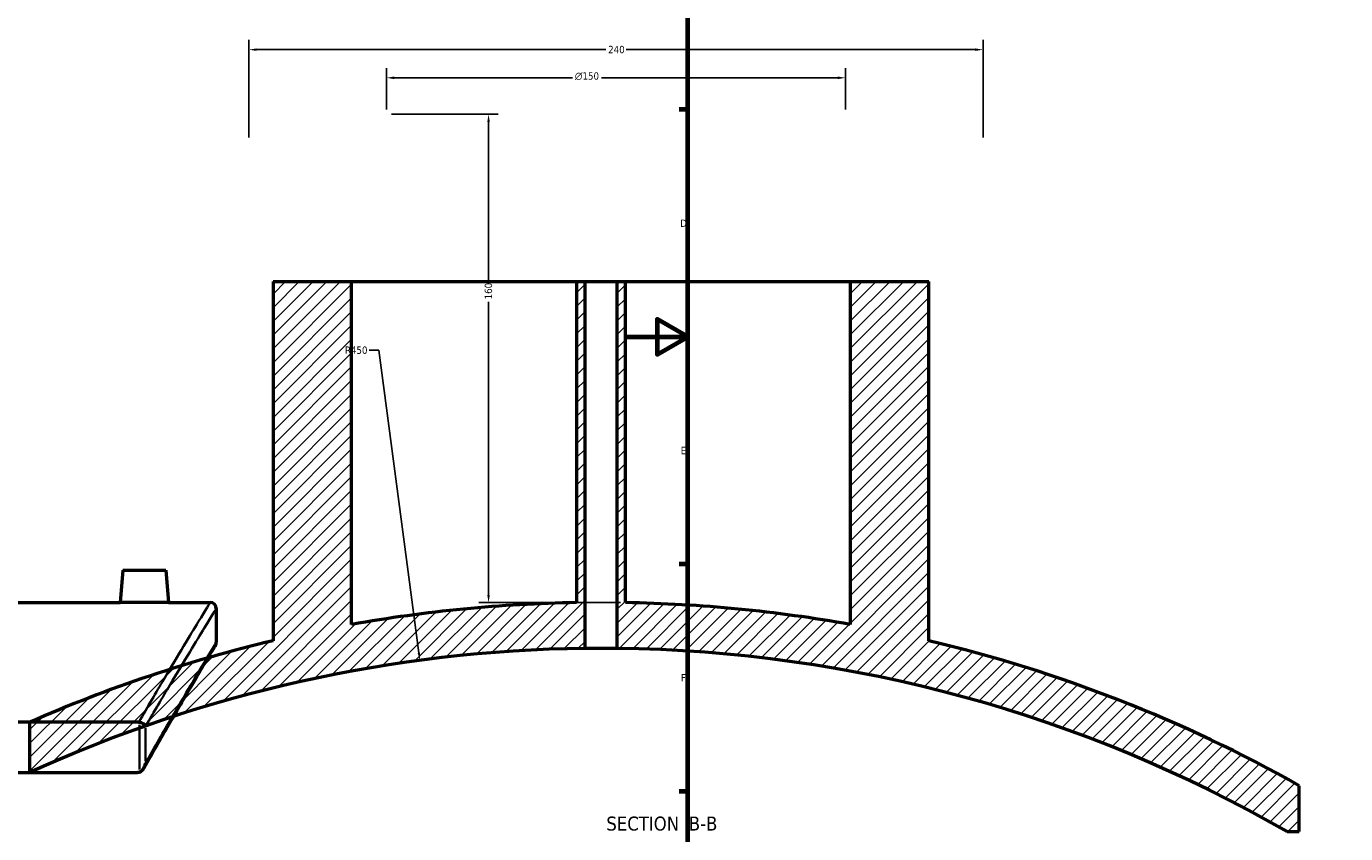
# Model space of a CAD drawing. Header units: millimetres. Extents: x -604 to 1138, y -275 to 894.
# Tile 3 of 11: x -196 to 235, y 135 to 398. Entities that reach past the tile are written whole.
import ezdxf

# ---------------------------------------------------------------- set-up
doc = ezdxf.new("R2010")
doc.units = ezdxf.units.MM
for name, color, linetype, lineweight in [('Border (ANSI)', 7, 'Continuous', 70), ('Dimension (ANSI)', 7, 'Continuous', 25), ('Hatch (ANSI)', 7, 'Continuous', 18), ('Symbol (ANSI)', 7, 'Continuous', 25), ('Visible (ANSI)', 7, 'Continuous', 50), ('Visible Narrow (ANSI)', 7, 'Continuous', 35)]:
    doc.layers.add(name, color=color, linetype=linetype, lineweight=lineweight)
doc.styles.add('Label Text (ANSI)', font='tahoma.ttf')
doc.styles.add('Note Text (ANSI)', font='tahoma.ttf')
doc.dimstyles.new('Default - mm (ANSI)', dxfattribs={"dimtxt": 2.399999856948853, "dimasz": 2.5, "dimexe": 3.175, "dimexo": 1.6002, "dimgap": 0.7999999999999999, "dimtad": 0, "dimtoh": 1, "dimdec": 0, "dimrnd": 1e-08, "dimzin": 4, "dimdsep": 46, "dimtxsty": 'Note Text (ANSI)', "dimcen": 0.09, "dimdle": 10, "dimclrd": 256, "dimclre": 256, "dimclrt": 5, "dimadec": 1, "dimazin": 1, "dimtfac": 1.270000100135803, "dimtofl": 0, "dimtmove": 0, "dimatfit": 3, "dimfxl": 1, "dimtolj": 1, "dimtzin": 4, "dimlwd": -1, "dimlwe": -1, "dimarcsym": 0})

# ---------------------------------------------------------------- blocks, each defined once
blk = doc.blocks.new('Borders Default Border')
at = {"layer": 'Border (ANSI)'}
for p, q in [((20, 371.25), (17.20000028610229, 371.25)), ((20, 222.7499961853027), (17.20000028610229, 222.7499961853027)), ((20, 148.5000038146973), (17.20000028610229, 148.5000038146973))]:
    blk.add_line(p, q, dxfattribs=at)
at = {"layer": 'Border (ANSI)', "flags": 128}
for points in [[(20, 20), (20, 574.0000152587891), (820.9999847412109, 574.0000152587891), (820.9999847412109, 20), (20, 20)], [(0, 297.0000076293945), (20, 297.0000076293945), (10, 302.773494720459), (10, 291.2265014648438), (20, 297.0000076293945)]]:
    blk.add_lwpolyline(points, dxfattribs=at)
at = {"layer": 'Border (ANSI)', "color": 5, "true_color": 0x0000ff, "char_height": 2.39999994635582, "attachment_point": 7, "style": 'Note Text (ANSI)'}
for s, insert in [('D', (17.52071377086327, 332.9250000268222)), ('E', (17.71423082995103, 258.6750000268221)), ('F', (17.77938474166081, 184.4250000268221))]:
    blk.add_mtext(s, dxfattribs=dict(at, insert=insert))
blk = doc.blocks.new('*D10')
at = {"layer": 'Defpoints', "color": 0, "transparency": 16777216}
for p in [(116.5421407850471, 390.8457906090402), (-123.457859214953, 360.5348524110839), (116.5421407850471, 360.5348524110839)]:
    blk.add_point(p, dxfattribs=at)
at = {"layer": 'Dimension (ANSI)', "transparency": 16777216}
for p, q in [((-123.457859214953, 362.1350524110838), (-123.457859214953, 394.0207906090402)), ((116.5421407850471, 362.1350524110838), (116.5421407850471, 394.0207906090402)), ((-120.957859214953, 390.8457906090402), (-6.806146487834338, 390.8457906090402)), ((114.0421407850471, 390.8457906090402), (-0.1095719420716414, 390.8457906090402))]:
    blk.add_line(p, q, dxfattribs=at)
for points in [[(-120.957859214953, 391.2624572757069), (-120.957859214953, 390.4291239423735), (-123.457859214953, 390.8457906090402)], [(114.0421407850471, 391.2624572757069), (114.0421407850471, 390.4291239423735), (116.5421407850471, 390.8457906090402)]]:
    blk.add_solid(points, dxfattribs=at)
at = {"layer": 'Dimension (ANSI)', "color": 5, "transparency": 16777216, "insert": (-6.006146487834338, 392.0957569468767), "char_height": 2.399999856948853, "attachment_point": 1, "style": 'Note Text (ANSI)'}
blk.add_mtext('\\A1;240', dxfattribs=at)
blk = doc.blocks.new('*D11')
at = {"layer": 'Defpoints', "color": 0, "transparency": 16777216}
for p in [(71.54214078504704, 381.6480242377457), (-78.45785921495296, 369.7348524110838), (71.54214078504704, 369.7348524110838)]:
    blk.add_point(p, dxfattribs=at)
at = {"layer": 'Dimension (ANSI)', "transparency": 16777216}
for p, q in [((-78.45785921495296, 371.3350524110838), (-78.45785921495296, 384.8230242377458)), ((71.54214078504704, 371.3350524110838), (71.54214078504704, 384.8230242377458)), ((-75.95785921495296, 381.6480242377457), (-17.6901800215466, 381.6480242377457)), ((69.04214078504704, 381.6480242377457), (-8.22553840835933, 381.6480242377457))]:
    blk.add_line(p, q, dxfattribs=at)
for points in [[(-75.95785921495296, 382.0646909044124), (-75.95785921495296, 381.2313575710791), (-78.45785921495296, 381.6480242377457)], [(69.04214078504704, 382.0646909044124), (69.04214078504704, 381.2313575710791), (71.54214078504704, 381.6480242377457)]]:
    blk.add_solid(points, dxfattribs=at)
at = {"layer": 'Dimension (ANSI)', "color": 5, "transparency": 16777216, "insert": (-16.8901800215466, 383.4535432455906), "char_height": 2.399999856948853, "attachment_point": 1, "style": 'Note Text (ANSI)'}
blk.add_mtext('\\A1;{\\fAIGDT|b0|i0;\\H2.4000;\\ln}\\fTahoma|b0|i0;\\H2.4000;150', dxfattribs=at)
blk = doc.blocks.new('*D12')
at = {"layer": 'Defpoints', "color": 0, "transparency": 16777216}
for p in [(-78.45785921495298, 369.7348524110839), (-45.10844277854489, 210.1564484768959), (-0.3576975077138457, 210.1564484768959)]:
    blk.add_point(p, dxfattribs=at)
at = {"layer": 'Dimension (ANSI)', "transparency": 16777216}
for p, q in [((-76.85765921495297, 369.7348524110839), (-41.93344277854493, 369.7348524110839)), ((-45.10844277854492, 367.2348524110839), (-45.10844277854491, 314.9628308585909)), ((-45.10844277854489, 212.6564484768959), (-45.10844277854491, 308.4548392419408)), ((-1.957897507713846, 210.1564484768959), (-48.2834427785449, 210.1564484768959))]:
    blk.add_line(p, q, dxfattribs=at)
for points in [[(-45.52510944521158, 367.2348524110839), (-44.69177611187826, 367.2348524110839), (-45.10844277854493, 369.7348524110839)], [(-45.52510944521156, 212.6564484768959), (-44.69177611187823, 212.6564484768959), (-45.10844277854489, 210.1564484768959)]]:
    blk.add_solid(points, dxfattribs=at)
at = {"layer": 'Dimension (ANSI)', "color": 5, "transparency": 16777216, "insert": (-46.35760320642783, 309.2548392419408), "char_height": 2.399999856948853, "attachment_point": 1, "rotation": 90, "style": 'Note Text (ANSI)'}
blk.add_mtext('\\A1;160', dxfattribs=at)
blk = doc.blocks.new('*D13')
at = {"layer": 'Defpoints', "color": 0, "transparency": 16777216}
for p in [(-67.54570281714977, 191.3158221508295), (-8.357697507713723, -254.774729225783)]:
    blk.add_point(p, dxfattribs=at)
at = {"layer": 'Dimension (ANSI)', "transparency": 16777216}
for p, q in [((-84.17276939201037, 292.6137577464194), (-80.9860743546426, 292.6137577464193)), ((-80.9860743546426, 292.6137577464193), (-67.87452506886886, 193.7941029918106))]:
    blk.add_line(p, q, dxfattribs=at)
blk.add_solid([(-67.46147826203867, 193.8489067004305), (-68.28757187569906, 193.7392992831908), (-67.54570281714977, 191.3158221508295)], dxfattribs=at)
at = {"layer": 'Dimension (ANSI)', "color": 5, "transparency": 16777216, "insert": (-92.05027060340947, 293.8629181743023), "char_height": 2.399999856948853, "attachment_point": 1, "style": 'Note Text (ANSI)'}
blk.add_mtext('\\A1;R450', dxfattribs=at)

msp = doc.modelspace()

# ---------------------------------------------------------------- hatches: boundary and pattern name
at = {"layer": 'Hatch (ANSI)'}
h = msp.add_hatch(dxfattribs=at)
h.set_pattern_fill('ANSI31', color=256, scale=25.4, style=0)
h.set_pattern_definition([(45, (0, 0), (-2.245064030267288, 2.245064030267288), [])])
edge = h.paths.add_edge_path()
edge.add_line((73.14230249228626, 315.1113605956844), (73.14230249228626, 203.0273568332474))
edge.add_ellipse((-8.35769750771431, -254.7747292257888), major_axis=(-457.8020860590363, 81.50000000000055), ratio=1, start_angle=270, end_angle=279.1085195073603)
edge.add_line((-0.3576975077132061, 210.1564484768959), (-0.35769750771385, 315.1113605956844))
edge.add_line((-0.35769750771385, 315.1113605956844), (-3.157697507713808, 315.1113605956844))
edge.add_line((-3.157697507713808, 315.1113605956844), (-3.157697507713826, 195.1952253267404))
edge.add_ellipse((-8.357697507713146, -254.7747292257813), major_axis=(449.9699545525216, -5.199999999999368), ratio=1, start_angle=60.76779367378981, end_angle=90, ccw=False)
edge.add_line((215.9230136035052, 135.3510999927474), (219.8923024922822, 135.3510999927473))
edge.add_line((219.8923024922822, 135.3510999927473), (219.8923024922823, 150.3510999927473))
edge.add_ellipse((-8.357697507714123, -254.7747292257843), major_axis=(-405.1258292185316, 228.2499999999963), ratio=1, start_angle=270, end_angle=286.0684101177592)
edge.add_line((98.84230249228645, 197.6997562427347), (98.84230249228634, 315.1113605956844))
edge.add_line((98.84230249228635, 315.1113605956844), (73.14230249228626, 315.1113605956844))
edge = h.paths.add_edge_path()
edge.add_line((-89.85769750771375, 203.0273568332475), (-89.85769750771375, 315.1113605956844))
edge.add_line((-89.85769750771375, 315.1113605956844), (-115.5576975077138, 315.1113605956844))
edge.add_line((-115.5576975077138, 315.1113605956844), (-115.5576975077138, 197.6997562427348))
edge.add_ellipse((-8.357697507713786, -254.7747292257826), major_axis=(-452.4744854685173, -107.2), ratio=1, start_angle=270, end_angle=280.350321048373)
edge.add_line((-195.1076975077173, 171.0766973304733), (-195.1076975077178, 154.6449057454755))
edge.add_ellipse((-8.35769750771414, -254.7747292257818), major_axis=(409.4196349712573, 186.7500000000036), ratio=1, start_angle=66.14278281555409, end_angle=90, ccw=False)
edge.add_line((-13.55769750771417, 195.1952253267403), (-13.55769750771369, 315.1113605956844))
edge.add_line((-13.55769750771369, 315.1113605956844), (-16.35769750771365, 315.1113605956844))
edge.add_line((-16.35769750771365, 315.1113605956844), (-16.35769750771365, 210.1564484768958))
edge.add_ellipse((-8.357697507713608, -254.7747292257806), major_axis=(-464.9311777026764, -8.000000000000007), ratio=1, start_angle=270, end_angle=279.1085195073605)

# ---------------------------------------------------------------- linework, layer by layer
at = {"layer": 'Visible (ANSI)'}
for p, q in [((-115.5576975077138, 315.1113605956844), (-89.85769750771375, 315.1113605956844)), ((-115.5576975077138, 315.1113605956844), (-115.5576975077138, 197.6997562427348)), ((-89.85769750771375, 203.0273568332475), (-89.85769750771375, 315.1113605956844)), ((-89.85769750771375, 315.1113605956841), (-16.35769750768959, 315.1113605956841)), ((-16.35769750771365, 315.1113605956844), (-13.55769750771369, 315.1113605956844)), ((-16.35769750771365, 315.1113605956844), (-16.35769750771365, 210.1564484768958)), ((-13.55769750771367, 195.1952253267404), (-13.55769750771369, 315.1113605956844)), ((-13.55769750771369, 315.1113605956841), (-3.15769750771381, 315.1113605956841)), ((-3.157697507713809, 315.1113605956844), (-0.3576975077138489, 315.1113605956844)), ((-3.157697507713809, 315.1113605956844), (-3.157697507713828, 195.1952253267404)), ((-0.3576975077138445, 210.1564484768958), (-0.3576975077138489, 315.1113605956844)), ((-0.357697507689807, 315.1113605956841), (73.14230249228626, 315.1113605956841)), ((73.14230249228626, 315.1113605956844), (73.14230249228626, 203.0273568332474)), ((73.14230249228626, 315.1113605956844), (98.84230249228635, 315.1113605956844)), ((98.84230249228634, 197.6997562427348), (98.84230249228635, 315.1113605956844)), ((-164.6038364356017, 220.8252707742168), (-165.5312162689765, 210.2252707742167)), ((-164.6038364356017, 220.8252707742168), (-150.6038364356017, 220.8252707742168)), ((-150.6038364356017, 220.8252707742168), (-149.676456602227, 210.2252707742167)), ((-261.9038364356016, 210.2252707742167), (-165.5312162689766, 210.2252707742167)), ((-149.676456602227, 210.2252707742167), (-136.1038364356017, 210.2252707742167)), ((-134.1038364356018, 208.2252707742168), (-134.1038364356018, 197.2252707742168)), ((-159.4628612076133, 171.076697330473), (-578.7448116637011, 171.0766973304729)), ((-195.1076975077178, 171.0766973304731), (-195.1076975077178, 154.6449057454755)), ((-578.3259424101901, 154.6449057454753), (-159.8817304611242, 154.6449057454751)), ((219.8923024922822, 135.3510999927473), (219.8923024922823, 150.3510999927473)), ((215.9230136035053, 135.3510999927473), (219.8923024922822, 135.3510999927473))]:
    msp.add_line(p, q, dxfattribs=at)
for centre, radius, start, end in [((-136.1038364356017, 208.2252707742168), 2.000000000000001, 0, 90), ((-8.357697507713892, -254.7747292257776), 464.9999999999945, 90.985782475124, 100.0943019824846), ((-8.35769750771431, -254.7747292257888), 465.0000000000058, 79.90569801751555, 89.01421752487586), ((-8.35769750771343, -254.7747292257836), 465.0000000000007, 103.3287265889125, 113.6790476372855), ((-8.357697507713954, -254.7747292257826), 449.9999999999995, 90.66209929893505, 114.519316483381), ((-136.1038364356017, 197.2252707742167), 2.000000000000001, 328.9841525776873, 0), ((-8.357697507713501, -254.7747292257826), 449.9999999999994, 60.10569437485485, 89.337900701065), ((-8.357697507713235, -254.774729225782), 464.9999999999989, 60.60286329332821, 76.67127341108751)]:
    msp.add_arc(centre, radius, start, end, dxfattribs=at)
for points, knots in [([(-149.6764566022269, 210.2252707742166), (-149.6764566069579, 210.2252707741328), (-149.8752064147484, 210.221743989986), (-150.6837030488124, 210.2089897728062), (-151.2934530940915, 210.1999447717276), (-152.7007908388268, 210.1829490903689), (-153.5922516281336, 210.1738959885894), (-155.5458443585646, 210.1611253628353), (-156.6079797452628, 210.1575913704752), (-158.5996931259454, 210.1575913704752), (-159.6618285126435, 210.1611253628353), (-161.615421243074, 210.1738959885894), (-162.5068820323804, 210.1829490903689), (-163.9142197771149, 210.1999447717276), (-164.5239698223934, 210.2089897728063), (-165.3324664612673, 210.2217439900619), (-165.5312162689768, 210.2252707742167), (-165.5312162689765, 210.2252707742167)], [1.194926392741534, 1.194926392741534, 1.194926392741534, 1.194926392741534, 1.493632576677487, 1.493632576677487, 1.792338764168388, 1.792338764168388, 2.09109577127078, 2.09109577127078, 2.389852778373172, 2.389852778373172, 2.688609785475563, 2.688609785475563, 2.987366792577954, 2.987366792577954, 3.286072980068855, 3.286072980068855, 3.584779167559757, 3.584779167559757, 3.584779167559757, 3.584779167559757]), ([(-134.3897868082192, 196.1947204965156), (-134.3897868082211, 196.1947204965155), (-134.472988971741, 196.056376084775), (-134.8051616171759, 195.5035697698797), (-135.0541327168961, 195.0891064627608), (-135.7158967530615, 193.9858450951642), (-136.1286884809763, 193.2970482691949), (-137.1148404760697, 191.6481251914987), (-137.6881976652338, 190.6880029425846), (-138.9909848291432, 188.5005785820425), (-139.7204100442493, 187.2732830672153), (-141.3297135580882, 184.5566460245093), (-142.2095857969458, 183.0673132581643), (-144.1132036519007, 179.8324875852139), (-145.1369424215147, 178.0870050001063), (-147.3209493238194, 174.3462288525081), (-148.4812122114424, 172.3509433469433), (-150.9303620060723, 168.1170619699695), (-152.2192736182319, 165.8784202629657), (-154.9166357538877, 161.1655925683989), (-156.3250222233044, 158.6915179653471), (-157.7884279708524, 156.1035614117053)], [24.19161343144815, 24.19161343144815, 24.19161343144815, 24.19161343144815, 26.12928793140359, 26.12928793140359, 28.06696243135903, 28.06696243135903, 30.00463693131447, 30.00463693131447, 31.94231143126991, 31.94231143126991, 33.87998593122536, 33.87998593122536, 35.8176604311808, 35.8176604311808, 37.75533493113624, 37.75533493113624, 39.69300943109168, 39.69300943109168, 41.63068393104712, 41.63068393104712, 43.56835843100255, 43.56835843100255, 43.56835843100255, 43.56835843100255]), ([(-3.157697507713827, 195.1952253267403), (-3.157697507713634, 195.1952253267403), (-3.288186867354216, 195.1967926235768), (-3.818867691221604, 195.2024584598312), (-4.219058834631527, 195.2064757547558), (-5.142425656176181, 195.2140208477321), (-5.727150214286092, 195.2180380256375), (-7.008320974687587, 195.2237035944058), (-7.704767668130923, 195.225270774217), (-9.010627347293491, 195.225270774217), (-9.707074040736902, 195.2237035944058), (-10.98824480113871, 195.2180380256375), (-11.57296935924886, 195.2140208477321), (-12.49633618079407, 195.2064757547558), (-12.89652732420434, 195.2024584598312), (-13.42720814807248, 195.1967926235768), (-13.55769750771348, 195.1952253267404), (-13.55769750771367, 195.1952253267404)], [0, 0, 0, 0, 0.1958789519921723, 0.1958789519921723, 0.3917579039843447, 0.3917579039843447, 0.58763685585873, 0.58763685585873, 0.7835158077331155, 0.7835158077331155, 0.9793947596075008, 0.9793947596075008, 1.175273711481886, 1.175273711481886, 1.371152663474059, 1.371152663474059, 1.567031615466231, 1.567031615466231, 1.567031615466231, 1.567031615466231]), ([(-157.219737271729, 169.7678923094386), (-157.2202560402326, 169.7692918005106), (-157.2207780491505, 169.7706912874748), (-157.272307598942, 169.9079874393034), (-157.3539077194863, 170.0439507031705), (-157.5720491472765, 170.302626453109), (-157.7071872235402, 170.4257483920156), (-158.0499372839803, 170.6673451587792), (-158.2640340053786, 170.7824720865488), (-158.7093139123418, 170.9539825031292), (-158.9302485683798, 171.0149906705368), (-159.1584042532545, 171.0521992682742)], [-0.2957878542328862, -0.2957878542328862, -0.2957878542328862, -0.2957878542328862, -0.2950320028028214, -0.2950320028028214, -0.2216348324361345, -0.2216348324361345, -0.1502228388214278, -0.1502228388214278, -0.06935095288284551, -0.06935095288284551, 0, 0, 0, 0]), ([(-159.1584042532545, 154.780390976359), (-158.9843971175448, 154.8464330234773), (-158.8224258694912, 154.9415148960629), (-158.464703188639, 155.2090402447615), (-158.2636725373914, 155.4134983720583), (-157.8542854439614, 155.9562980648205), (-157.6746784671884, 156.288451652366), (-157.3876873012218, 156.9827504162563), (-157.2822351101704, 157.3614530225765), (-157.2207780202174, 157.7372560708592), (-157.2202560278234, 157.7404677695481), (-157.219737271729, 157.743679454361)], [-0.4222186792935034, -0.4222186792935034, -0.4222186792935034, -0.4222186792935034, -0.3538905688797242, -0.3538905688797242, -0.255345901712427, -0.255345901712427, -0.1337588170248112, -0.1337588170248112, 0, 0, 0.001152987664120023, 0.001152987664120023, 0.001152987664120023, 0.001152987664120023]), ([(-159.1584042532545, 154.780390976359), (-159.2592213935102, 154.7421271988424), (-159.3627923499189, 154.7113996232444), (-159.604266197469, 154.6599870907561), (-159.742764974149, 154.6449057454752), (-159.8817304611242, 154.6449057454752)], [0.2935381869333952, 0.2935381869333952, 0.2935381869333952, 0.2935381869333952, 0.32593918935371, 0.32593918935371, 0.3676847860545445, 0.3676847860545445, 0.3676847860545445, 0.3676847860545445])]:
    msp.add_open_spline(points, degree=3, knots=knots, dxfattribs=at)
msp.add_open_spline([(-159.4628612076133, 171.076697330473), (-159.3604900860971, 171.0766973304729), (-159.2587020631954, 171.0685562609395), (-159.1584042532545, 171.0521992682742)], degree=3, dxfattribs=at)
at = {"layer": 'Visible Narrow (ANSI)'}
for p, q in [((-159.1584042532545, 170.2386088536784), (-159.1584042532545, 155.5939813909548)), ((-157.2197372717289, 158.3448900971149), (-157.219737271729, 169.1666816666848))]:
    msp.add_line(p, q, dxfattribs=at)
for points, knots in [([(-136.1038364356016, 210.2252707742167), (-136.1038364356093, 210.2252707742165), (-137.4289879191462, 208.0733064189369), (-142.5755951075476, 199.6078357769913), (-146.3928224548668, 193.3002016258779), (-153.7288823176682, 180.9084336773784), (-156.4793748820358, 176.2241723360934), (-159.4628612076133, 171.076697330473)], [-20.49201269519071, -20.49201269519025, -20.49201269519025, -20.49201269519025, -12.7983919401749, -12.7983919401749, -5.10477617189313, -5.10477617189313, -1.173047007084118, -1.173047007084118, -1.173047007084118, -1.173047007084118]), ([(-157.219737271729, 169.7678923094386), (-154.3457776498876, 174.6879635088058), (-151.6909134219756, 179.1768702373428), (-144.4201946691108, 191.3729976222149), (-140.5928121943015, 197.6535021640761), (-135.4325132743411, 206.0825621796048), (-134.1038364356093, 208.2252707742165), (-134.1038364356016, 208.2252707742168)], [1.307162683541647, 1.307162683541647, 1.307162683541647, 1.307162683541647, 5.10477617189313, 5.10477617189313, 12.7983919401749, 12.7983919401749, 20.49201269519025, 20.49201269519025, 20.49201269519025, 20.4920126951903]), ([(-134.1038364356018, 197.2252707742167), (-134.1038364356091, 197.2252707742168), (-135.3865816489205, 195.1066627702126), (-140.3671273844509, 186.7702160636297), (-144.0609667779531, 180.5578882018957), (-151.2995829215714, 168.1017275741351), (-154.1349505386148, 163.1786079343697), (-157.219737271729, 157.743679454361)], [24.19161343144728, 24.19161343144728, 24.19161343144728, 24.19161343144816, 31.75078984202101, 31.75078984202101, 39.30996123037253, 39.30996123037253, 43.4043073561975, 43.4043073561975, 43.4043073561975, 43.4043073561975])]:
    msp.add_open_spline(points, degree=3, knots=knots, dxfattribs=at)

# ---------------------------------------------------------------- block references
msp.add_blockref('Borders Default Border', (0, 0))

# ---------------------------------------------------------------- texts
at = {"layer": 'Symbol (ANSI)', "char_height": 4.571999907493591, "attachment_point": 7, "style": 'Label Text (ANSI)'}
for s, insert in [('SECTION', (-6.603762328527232, 135.6057552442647)), (' B-B', (18.63048582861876, 135.7020858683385))]:
    msp.add_mtext(s, dxfattribs=dict(at, insert=insert))

# ---------------------------------------------------------------- dimensions: what is measured, and where the dimension line sits
at = {"layer": 'Dimension (ANSI)'}
for base, p1, p2, angle, picture, middle in [((116.5421407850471, 390.8457906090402), (-123.457859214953, 360.5348524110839), (116.5421407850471, 360.5348524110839), 180, '*D10', (-3.45785921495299, 390.8457906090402)), ((-45.10844277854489, 210.1564484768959), (-78.45785921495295, 369.7348524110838), (-0.3576975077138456, 210.1564484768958), 90, '*D12', (-45.10844277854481, 311.7088350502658))]:
    dim = msp.add_linear_dim(base=base, p1=p1, p2=p2, angle=angle, dimstyle='Default - mm (ANSI)', override={"dimgap": 0.7999999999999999, "dimtoh": 0, "dimdec": 0, "dimtol": 0, "dimlim": 0, "dimtp": 0, "dimtm": -0, "dimtdec": 2, "dimatfit": 1}, dxfattribs=at)
    dim.commit()
    dim.dimension.update_dxf_attribs({"geometry": picture, "text_midpoint": middle, "dimtype": 160})
dim = msp.add_linear_dim(base=(71.54214078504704, 381.6480242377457), p1=(-78.45785921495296, 369.7348524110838), p2=(71.54214078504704, 369.7348524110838), angle=180, text='{\\fAIGDT|b0|i0;\\H2.4000;\\ln}\\fTahoma|b0|i0;\\H2.4000;<>', dimstyle='Default - mm (ANSI)', override={"dimgap": 0.7999999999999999, "dimtoh": 0, "dimdec": 0, "dimtol": 0, "dimlim": 0, "dimtp": 0, "dimtm": -0, "dimtdec": 2, "dimatfit": 1}, dxfattribs=at)
dim.commit()
dim.dimension.update_dxf_attribs({"geometry": '*D11', "text_midpoint": (-12.95785921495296, 381.6480242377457), "dimtype": 160})
dim = msp.add_radius_dim(center=(-8.357697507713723, -254.774729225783), mpoint=(-67.54570281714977, 191.3158221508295), dimstyle='Default - mm (ANSI)', override={"dimgap": 0.7999999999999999, "dimtih": 1, "dimdec": 0, "dimlfac": 1, "dimcen": 0, "dimtol": 0, "dimlim": 0, "dimtp": 0, "dimtm": -0, "dimtdec": 2}, dxfattribs=at)
dim.commit()
dim.dimension.update_dxf_attribs({"geometry": '*D13', "text_midpoint": (-88.51151999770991, 292.6137577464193), "dimtype": 164})

doc.saveas('drawing.dxf')
